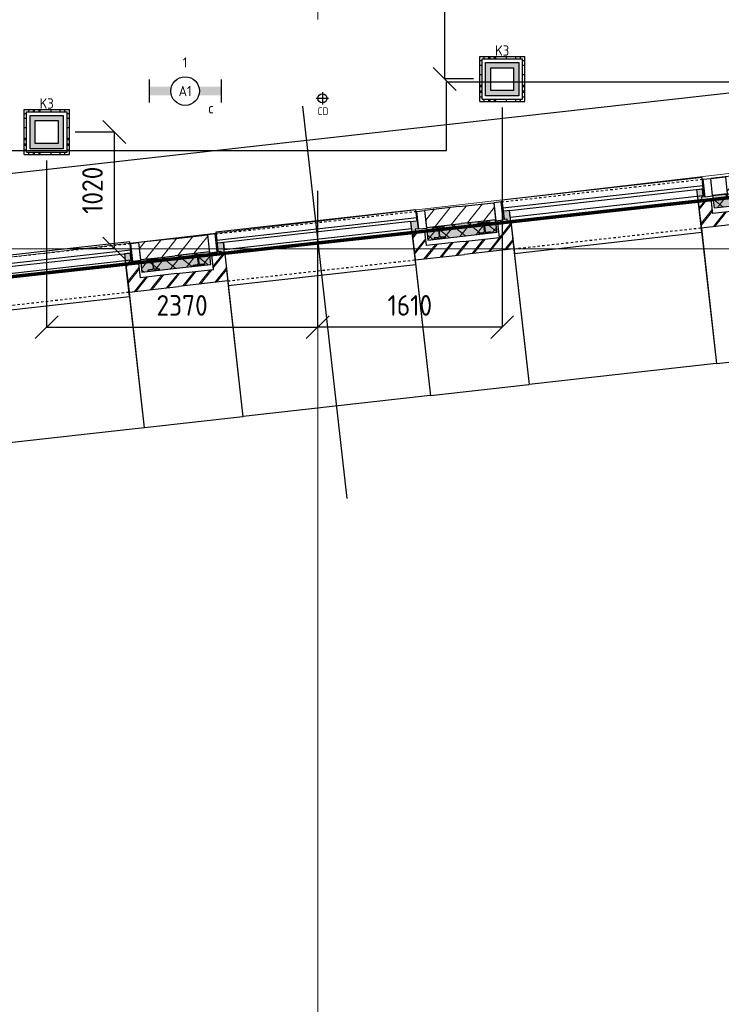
# Model space of a CAD drawing. Header units: millimetres. Extents: x -38032 to 104346, y -31182 to 78566.
# Tile 51 of 213: x 29255 to 35385, y -3105 to 5500. Entities that reach past the tile are written whole.
import ezdxf
from ezdxf.enums import TextEntityAlignment as Align

# ---------------------------------------------------------------- set-up
doc = ezdxf.new("R2010")
doc.units = ezdxf.units.MM
doc.header["$LTSCALE"] = 100
doc.set_wipeout_variables(frame=1)
doc.header["$PDMODE"] = 1
for name, pattern in [('HIDDEN', [9.525, 6.35, -3.175]), ('STYLE_01', [0.41664, 0.20828, -0.20836]), ('STYLE_11', [5, 3.888855, -0.416718, 0.277786, -0.416641])]:
    doc.linetypes.add(name, pattern=pattern)
for name, color, linetype in [('AL$1A---_ALGEMEEN', 8, 'Continuous'), ('AL------_MAATV', 200, 'Continuous'), ('AL------_MAATVOERING', 2, 'Continuous'), ('AL------_SPARING', 2, 'Continuous'), ('AM$1A---_ARCERING', 8, 'Continuous'), ('BOUWKUNDIG', 8, 'Continuous'), ('brandscheiding', 5, 'HIDDEN'), ('EL6222--', 3, 'Continuous'), ('EL6311--', 3, 'Continuous'), ('versterkte strook', 7, 'Continuous'), ('Vloerdoos', 3, 'Continuous'), ('Vloerdoos (OUD)', 3, 'Continuous')]:
    doc.layers.add(name, color=color, linetype=linetype)
doc.layers.add('stramien', color=1, linetype='Continuous', lineweight=9)
doc.layers.get('Vloerdoos').off()
doc.styles.add('Arial', font='ARIAL.TTF')
doc.styles.add('BURO-018', font='iso.shx', dxfattribs={"height": 90})
doc.styles.get("Standard").update_dxf_attribs({"font": 'iso.shx'})
doc.dimstyles.new('STABICAD', dxfattribs={"dimscale": 100, "dimtxt": 1.8, "dimasz": 2, "dimexe": 0, "dimexo": 2.5, "dimgap": 1.5, "dimtad": 0, "dimdec": 0, "dimrnd": 10, "dimzin": 0, "dimdsep": 46, "dimtxsty": 'Standard', "dimblk1": 'OBLIQUE', "dimblk2": 'OBLIQUE', "dimsah": 1, "dimcen": -3, "dimadec": 0, "dimazin": 0, "dimtfac": 1, "dimtdec": 0, "dimtofl": 0, "dimtmove": 2, "dimatfit": 3, "dimfxl": 0, "dimtvp": 1.055556, "dimtolj": 1, "dimtzin": 0, "dimarcsym": 0})
doc.dimstyles.new('VyA', dxfattribs={"dimtxt": 2.272868, "dimasz": 2.120801, "dimexe": 1.5, "dimexo": 1.59, "dimgap": 0.5, "dimtad": 1, "dimdec": 0, "dimzin": 11, "dimtxsty": 'Arial', "dimblk": 'VW_SLASH', "dimcen": 0, "dimdle": 1, "dimazin": 0, "dimtfac": 0.8, "dimtdec": 0, "dimtix": 1, "dimtmove": 0, "dimatfit": 0, "dimldrblk": 'VW_FILLEDARROW', "dimfxl": 0, "dimfrac": 2, "dimtolj": 1, "dimtzin": 11, "dimarcsym": 0})
pattern_1 = [(135, (0, 0), (70.7107, 70.7107), []), (45, (299.34, -299.34), (70.7107, -70.7107), [])]
pattern_2 = [(45, (0, 0), (70.7107, -70.7107), []), (45, (7.07, -7.07), (70.7107, -70.7107), [])]
pattern_3 = [(45, (0, 0), (70.7107, -70.7107), [])]

# ---------------------------------------------------------------- blocks, each defined once
blk = doc.blocks.new('_Oblique')
at = {"color": 0, "linetype": 'ByBlock', "lineweight": -2}
blk.add_line((-0.5, -0.5), (0.5, 0.5), dxfattribs=at)
blk = doc.blocks.new('*D104')
at = {"layer": 'AL------_MAATVOERING', "color": 0, "lineweight": -2}
for p, q in [((33470, 4732.2), (33470, 2813.2)), ((31857.6, 4003.4), (31857.6, 2813.2)), ((33470, 2813.2), (31857.6, 2813.2))]:
    blk.add_line(p, q, dxfattribs=at)
at = {"layer": 'Defpoints', "color": 0}
for p in [(33470, 4982.2), (31857.6, 4253.4), (31857.6, 2813.2)]:
    blk.add_point(p, dxfattribs=at)
at = {"layer": 'AL------_MAATVOERING', "color": 0, "lineweight": -2, "xscale": 200, "yscale": 200, "zscale": 200, "rotation": 180}
blk.add_blockref('_Oblique', (31857.6, 2813.2), dxfattribs=at)
at = {"layer": 'AL------_MAATVOERING', "color": 0, "lineweight": -2, "xscale": 200, "yscale": 200, "zscale": 200}
blk.add_blockref('_Oblique', (33470, 2813.2), dxfattribs=at)
at = {"layer": 'AL------_MAATVOERING', "color": 0, "insert": (32663.8, 3003.2), "char_height": 180, "attachment_point": 5}
blk.add_mtext('\\A1;1610', dxfattribs=at)
blk = doc.blocks.new('*D105')
at = {"layer": 'AL------_MAATVOERING', "color": 0, "lineweight": -2}
for p, q in [((29490, 4269.1), (29490, 2813.2)), ((31857.6, 3503.4), (31857.6, 2813.2)), ((29490, 2813.2), (31857.6, 2813.2))]:
    blk.add_line(p, q, dxfattribs=at)
at = {"layer": 'Defpoints', "color": 0}
for p in [(29490, 4519.1), (31857.6, 3753.4), (31857.6, 2813.2)]:
    blk.add_point(p, dxfattribs=at)
at = {"layer": 'AL------_MAATVOERING', "color": 0, "lineweight": -2, "xscale": 200, "yscale": 200, "zscale": 200, "rotation": 180}
blk.add_blockref('_Oblique', (29490, 2813.2), dxfattribs=at)
at = {"layer": 'AL------_MAATVOERING', "color": 0, "lineweight": -2, "xscale": 200, "yscale": 200, "zscale": 200}
blk.add_blockref('_Oblique', (31857.6, 2813.2), dxfattribs=at)
at = {"layer": 'AL------_MAATVOERING', "color": 0, "insert": (30673.8, 3003.2), "char_height": 180, "attachment_point": 5}
blk.add_mtext('\\A1;2370', dxfattribs=at)
blk = doc.blocks.new('*D106')
at = {"layer": 'AL------_MAATVOERING', "color": 0, "lineweight": -2}
for p, q in [((33220, 14300), (32968.3, 14300)), ((32968.3, 4982.2), (32968.3, 14300)), ((33220, 4982.2), (32968.3, 4982.2))]:
    blk.add_line(p, q, dxfattribs=at)
at = {"layer": 'Defpoints', "color": 0}
for p in [(32968.3, 14300), (33470, 14300), (33470, 4982.2)]:
    blk.add_point(p, dxfattribs=at)
at = {"layer": 'AL------_MAATVOERING', "color": 0, "lineweight": -2, "xscale": 200, "yscale": 200, "zscale": 200}
for p, rotation in [((32968.3, 14300), 90), ((32968.3, 4982.2), 270)]:
    blk.add_blockref('_Oblique', p, dxfattribs=dict(at, rotation=rotation))
at = {"layer": 'AL------_MAATVOERING', "color": 0, "insert": (32610.3, 7046.9), "char_height": 180, "attachment_point": 5, "rotation": 90}
blk.add_mtext('\\A1;9320', dxfattribs=at)
blk = doc.blocks.new('VLOERDOOS')
at = {"layer": 'Vloerdoos (OUD)'}
for p, q in [((0, 395), (395, 395)), ((0, 395), (0, 0)), ((0, 355), (20, 355)), ((20, 375), (20, 20)), ((20, 375), (375, 375)), ((40, 375), (40, 395)), ((80, 375), (80, 395)), ((90, 375), (90, 395)), ((130, 375), (130, 395)), ((140, 375), (140, 395)), ((235, 375), (235, 395)), ((315, 375), (315, 395)), ((355, 375), (355, 395)), ((375, 375), (375, 20)), ((375, 355), (395, 355)), ((395, 395), (395, 0)), ((0, 315), (20, 315)), ((0, 305), (20, 305)), ((0, 265), (20, 265)), ((375, 315), (395, 315)), ((375, 305), (395, 305)), ((375, 265), (395, 265)), ((0, 255), (20, 255)), ((375, 255), (395, 255)), ((0, 160), (20, 160)), ((375, 160), (395, 160)), ((0, 80), (20, 80)), ((0, 40), (20, 40)), ((0, 0), (395, 0)), ((20, 20), (375, 20)), ((40, 0), (40, 20)), ((80, 0), (80, 20)), ((90, 0), (90, 20)), ((130, 0), (130, 20)), ((140, 0), (140, 20)), ((235, 0), (235, 20)), ((315, 0), (315, 20)), ((355, 0), (355, 20)), ((375, 80), (395, 80)), ((375, 40), (395, 40))]:
    blk.add_line(p, q, dxfattribs=at)
blk = doc.blocks.new('*D279')
at = {"layer": 'AL------_MAATVOERING', "color": 0, "lineweight": -2}
for p, q in [((29740, 4519.1), (30080.7, 4519.1)), ((30080.7, 4519.1), (30080.7, 3500)), ((29740, 3500), (30080.7, 3500))]:
    blk.add_line(p, q, dxfattribs=at)
at = {"layer": 'Defpoints', "color": 0}
for p in [(29490, 4519.1), (29490, 3500), (30080.7, 3500)]:
    blk.add_point(p, dxfattribs=at)
at = {"layer": 'AL------_MAATVOERING', "color": 0, "lineweight": -2, "xscale": 200, "yscale": 200, "zscale": 200}
for p, rotation in [((30080.7, 4519.1), 90), ((30080.7, 3500), 270)]:
    blk.add_blockref('_Oblique', p, dxfattribs=dict(at, rotation=rotation))
at = {"layer": 'AL------_MAATVOERING', "color": 0, "insert": (29890.7, 4009.5), "char_height": 180, "attachment_point": 5, "rotation": 90}
blk.add_mtext('\\A1;1020', dxfattribs=at)
blk = doc.blocks.new('E00414')
at = {"color": 0, "linetype": 'Continuous'}
for p, q in [((-2.9, -2.9), (-2.9, 2.9)), ((-2.9, 2.9), (2.9, 2.9)), ((-2, 2), (2, 2)), ((-2, -2), (-2, 2)), ((2, 2), (2, -2)), ((2.9, 2.9), (2.9, -2.9)), ((2.9, -2.9), (-2.9, -2.9)), ((2, -2), (-2, -2))]:
    blk.add_line(p, q, dxfattribs=at)
at = {"color": 0}
for points in [[(-2.9, 2.9), (2.9, 2.9), (-2, 2), (2, 2)], [(-2, -2), (-2.9, -2.9), (-2, 2), (-2.9, 2.9)], [(2, 2), (2.9, 2.9), (2, -2), (2.9, -2.9)], [(2, -2), (2.9, -2.9), (-2, -2), (-2.9, -2.9)]]:
    blk.add_solid(points, dxfattribs=at)
at = {"color": 0, "linetype": 'Continuous', "style": 'BURO-018'}
for tag, p in [('E_GKAST', (0, 8)), ('E_GROEP', (0, 5)), ('E_SGROEP', (4.5, 5))]:
    blk.add_attdef(tag, text='', height=1.8, dxfattribs=at).set_placement(p, align=Align.MIDDLE)
at = {"color": 0, "linetype": 'Continuous', "style": 'BURO-018', "flags": 1}
for tag, p in [('E_VERMCODE', (13, 5)), ('E_MATCODE', (0, 0))]:
    blk.add_attdef(tag, text='', height=1.8, dxfattribs=at).set_placement(p, align=Align.MIDDLE)
blk = doc.blocks.new('Centraaldoos')
at = {"color": 1, "linetype": 'Continuous'}
for p, q in [((-2, 0), (2, 0)), ((0, -2), (0, 2))]:
    blk.add_line(p, q, dxfattribs=at)
at = {"color": 0, "linetype": 'Continuous'}
blk.add_circle((0, 0), 1.5, dxfattribs=at)
at = {"color": 0, "linetype": 'Continuous', "style": 'BURO-018'}
blk.add_attdef('AL_POSNR', text='', height=1.8, dxfattribs=at).set_placement((0, 3), align=Align.CENTER)
at = {"color": 0, "linetype": 'Continuous', "style": 'BURO-018', "flags": 1}
blk.add_attdef('AL_OMS', (0, 0), '', height=1.8, dxfattribs=at)
at = {"layer": 'AL------_MAATV', "style": 'BURO-018'}
blk.add_text('CD', height=2.531, rotation=180, dxfattribs=at).set_placement((1.61, 5.48))
blk = doc.blocks.new('1115B6630')
at = {"color": 0}
for p, q in [((-6.3, 2), (-6.3, -2)), ((6.3, 2), (6.3, -2))]:
    blk.add_line(p, q, dxfattribs=at)
at = {"color": 0, "linetype": 'Continuous'}
blk.add_circle((0, 0), 2.5, dxfattribs=at)
at = {"color": 0}
for points in [[(-2.5, 0.75), (-6.3, 0.75), (-2.5, -0.75), (-6.3, -0.75)], [(2.5, 0.75), (6.3, 0.75), (2.5, -0.75), (6.3, -0.75)]]:
    blk.add_solid(points, dxfattribs=at)
at = {"color": 0, "linetype": 'Continuous', "style": 'BURO-018'}
for tag, p in [('E_GKAST', (0, 8)), ('E_GROEP', (0, 5)), ('E_SGROEP', (4.5, 5)), ('E_ARMCODE', (0, 0)), ('E_SLET', (4.5, -3))]:
    blk.add_attdef(tag, text='', height=1.8, dxfattribs=at).set_placement(p, align=Align.MIDDLE)
blk = doc.blocks.new('HEA 100')
at = {"layer": 'AM$1A---_ARCERING', "linetype": 'Continuous', "lineweight": 0}
h = blk.add_hatch(color=256, dxfattribs=at)
edge = h.paths.add_edge_path()
edge.add_arc((14.5, -28), 12, 180, 270)
edge.add_line((14.5, -40), (50, -40))
edge.add_line((50, -40), (50, -48))
edge.add_line((50, -48), (-50, -48))
edge.add_line((-50, -48), (-50, -40))
edge.add_line((-50, -40), (-14.5, -40))
edge.add_arc((-14.5, -28), 12, 270, 360)
edge.add_line((-2.5, -28), (-2.5, 28))
edge.add_arc((-14.5, 28), 12, 0, 90)
edge.add_line((-14.5, 40), (-50, 40))
edge.add_line((-50, 40), (-50, 48))
edge.add_line((-50, 48), (50, 48))
edge.add_line((50, 48), (50, 40))
edge.add_line((50, 40), (14.5, 40))
edge.add_arc((14.5, 28), 12, 90, 180)
edge.add_line((2.5, 28), (2.5, -28))
at = {"layer": 'AL$1A---_ALGEMEEN', "color": 0, "flags": 128}
blk.add_lwpolyline([(2.5, -28, 0.414214), (14.5, -40), (50, -40), (50, -48), (-50, -48), (-50, -40), (-14.5, -40, 0.414214), (-2.5, -28), (-2.5, 28, 0.414214), (-14.5, 40), (-50, 40), (-50, 48), (50, 48), (50, 40), (14.5, 40, 0.414214), (2.5, 28)], format="xyb", close=True, dxfattribs=at)
blk = doc.blocks.new('zijdetail kozijn 2kops')
at = {"color": 0}
blk.add_wipeout([(-63, 420), (-130, 420), (-130, 262), (-63, 262)], dxfattribs=at).dxf.layer = 'AL$1A---_ALGEMEEN'
at = {"layer": 'AM$1A---_ARCERING', "linetype": 'Continuous', "lineweight": 0}
blk.add_hatch(color=256, dxfattribs=at).paths.add_polyline_path([(-54.2, 338), (-54.2, 366), (-56, 366), (-56, 266), (-31, 266), (-31, 243), (0, 243), (0, 338), (-22, 338)])
at = {"layer": 'AL$1A---_ALGEMEEN', "color": 0}
for points in [[(-63, 420), (-130, 420), (-130, 262), (-63, 262)], [(-54.2, 338), (-54.2, 366), (-56, 366), (-56, 266), (-31, 266), (-31, 243), (0, 243), (0, 338), (-22, 338)]]:
    blk.add_lwpolyline(points, close=True, dxfattribs=at)
blk = doc.blocks.new('31x_alu-2e-mk106b1-p')
at = {"layer": 'AM$1A---_ARCERING', "linetype": 'Continuous', "lineweight": 0}
for points in [[(-270, 2082), (-160, 2082), (-160, 1778), (-270, 1778)], [(-270, -130), (-160, -130), (-160, -434), (-270, -434)]]:
    blk.add_hatch(color=256, dxfattribs=at).paths.add_polyline_path(points)
at = {"layer": 'AM$1A---_ARCERING', "linetype": 'Continuous', "lineweight": 5}
h = blk.add_hatch(dxfattribs=at)
h.set_pattern_fill('ISOLATIE', color=256, style=0, pattern_type=2)
h.set_pattern_definition(pattern_1)
h.paths.add_polyline_path([(-270, 2082), (-160, 2082), (-160, 1778), (-270, 1778)])
h = blk.add_hatch(dxfattribs=at)
h.set_pattern_fill('ISOLATIE', color=256, style=0, pattern_type=2)
h.set_pattern_definition(pattern_1)
h.paths.add_polyline_path([(-270, -130), (-160, -130), (-160, -434), (-270, -434)])
at = {"layer": 'AL$1A---_ALGEMEEN', "color": 0, "linetype": 'STYLE_01'}
for p, q in [((-420, 1711), (-420, -63)), ((0, 1648), (0, 0))]:
    blk.add_line(p, q, dxfattribs=at)
at = {"layer": 'AL$1A---_ALGEMEEN', "color": 0}
blk.add_line((-270, -434), (-270, -130), dxfattribs=at)
at = {"layer": 'AL$1A---_ALGEMEEN', "color": 0, "flags": 128}
for points in [[(-160, 2082), (-160, 1778), (-270, 1778), (-270, 2082)], [(-270, -130), (-160, -130), (-160, -434)]]:
    blk.add_lwpolyline(points, dxfattribs=at)
at = {"layer": 'AL$1A---_ALGEMEEN', "color": 0}
for points in [[(-435, 1704), (-366, 1704), (-366, -56), (-435, -56)], [(-338, 1648), (-276, 1648), (-276, 0), (-338, 0)], [(-243, 1648), (40, 1648), (40, 0), (-243, 0)]]:
    blk.add_lwpolyline(points, close=True, dxfattribs=at)
at = {"color": 0}
for points in [[(-238, 1648), (0, 1648), (0, 2082), (-113, 2082), (-113, 1761), (-238, 1761)], [(-238, 0), (0, 0), (0, -434), (-113, -434), (-113, -113), (-238, -113)]]:
    blk.add_wipeout(points, dxfattribs=at).dxf.layer = 'AL$1A---_ALGEMEEN'
at = {"layer": 'AM$1A---_ARCERING', "linetype": 'Continuous', "lineweight": 5}
h = blk.add_hatch(dxfattribs=at)
h.set_pattern_fill('BAKSTEEN', color=256, style=0, pattern_type=2)
h.set_pattern_definition(pattern_2)
h.paths.add_polyline_path([(-238, 1648), (0, 1648), (0, 2082), (-113, 2082), (-113, 1761), (-238, 1761)])
h = blk.add_hatch(dxfattribs=at)
h.set_pattern_fill('BAKSTEEN', color=256, style=0, pattern_type=2)
h.set_pattern_definition(pattern_2)
h.paths.add_polyline_path([(-238, 0), (0, 0), (0, -434), (-113, -434), (-113, -113), (-238, -113)])
at = {"layer": 'AL$1A---_ALGEMEEN', "color": 0, "flags": 128}
for points in [[(-238, 1648), (0, 1648), (0, 2082)], [(-113, 2082), (-113, 1761), (-238, 1761), (-238, 1648)], [(-238, 0), (0, 0), (0, -434)], [(-113, -434), (-113, -113), (-238, -113), (-238, 0)]]:
    blk.add_lwpolyline(points, dxfattribs=at)
at = {"layer": 'AL$1A---_ALGEMEEN', "color": 0, "xscale": -1, "rotation": 90}
blk.add_blockref('HEA 100', (-212, 1883), dxfattribs=at)
at = {"layer": 'AL$1A---_ALGEMEEN', "color": 0, "rotation": 90}
blk.add_blockref('HEA 100', (-212, -235), dxfattribs=at)
at = {"color": 0}
for points in [[(-420, 2082), (-420, 1778), (-270, 1778), (-270, 1958.6), (-270, 2082)], [(-420, -434), (-420, -130), (-270, -130), (-270, -310.6), (-270, -434)]]:
    blk.add_wipeout(points, dxfattribs=at).dxf.layer = 'AL$1A---_ALGEMEEN'
at = {"layer": 'AM$1A---_ARCERING', "linetype": 'Continuous', "lineweight": 5}
h = blk.add_hatch(dxfattribs=at)
h.set_pattern_fill('KALKZANDSTEEN', color=256, style=0, pattern_type=2)
h.set_pattern_definition(pattern_3)
edge = h.paths.add_edge_path()
edge.add_line((-420, 2082), (-420, 1778))
edge.add_line((-420, 1778), (-270, 1778))
edge.add_line((-270, 1778), (-270, 1958.6))
edge.add_line((-270, 1958.6), (-270, 2082))
h = blk.add_hatch(dxfattribs=at)
h.set_pattern_fill('KALKZANDSTEEN', color=256, style=0, pattern_type=2)
h.set_pattern_definition(pattern_3)
edge = h.paths.add_edge_path()
edge.add_line((-420, -434), (-420, -130))
edge.add_line((-420, -130), (-270, -130))
edge.add_line((-270, -130), (-270, -310.6))
edge.add_line((-270, -310.6), (-270, -434))
at = {"layer": 'AL$1A---_ALGEMEEN', "color": 0}
for points in [[(-420, 2082), (-420, 1778), (-270, 1778), (-270, 1958.6), (-270, 2082)], [(-420, -434), (-420, -130), (-270, -130), (-270, -310.6), (-270, -434)]]:
    blk.add_lwpolyline(points, dxfattribs=at)
at = {"layer": 'AL$1A---_ALGEMEEN', "color": 0, "xscale": -1, "rotation": 90}
blk.add_blockref('zijdetail kozijn 2kops', (0, 1648), dxfattribs=at)
at = {"layer": 'AL$1A---_ALGEMEEN', "color": 0, "rotation": 90}
blk.add_blockref('zijdetail kozijn 2kops', (0, 0), dxfattribs=at)
blk = doc.blocks.new('31x_alu-2e-mk106b3-p')
at = {"layer": 'AM$1A---_ARCERING', "linetype": 'Continuous', "lineweight": 0}
for points in [[(-160, 2082), (-270, 2081.9), (-270, 1778), (-160, 1778)], [(-270, -130), (-160, -130), (-160, -434), (-270, -434)]]:
    blk.add_hatch(color=256, dxfattribs=at).paths.add_polyline_path(points)
at = {"layer": 'AM$1A---_ARCERING', "linetype": 'Continuous', "lineweight": 5}
h = blk.add_hatch(dxfattribs=at)
h.set_pattern_fill('ISOLATIE', color=256, style=0, pattern_type=2)
h.set_pattern_definition(pattern_1)
h.paths.add_polyline_path([(-160, 2082), (-270, 2081.9), (-270, 1778), (-160, 1778)])
h = blk.add_hatch(dxfattribs=at)
h.set_pattern_fill('ISOLATIE', color=256, style=0, pattern_type=2)
h.set_pattern_definition(pattern_1)
h.paths.add_polyline_path([(-270, -130), (-160, -130), (-160, -434), (-270, -434)])
at = {"layer": 'AL$1A---_ALGEMEEN', "color": 0, "linetype": 'STYLE_01'}
for p, q in [((-420, 1711), (-420, -63)), ((0, 1648), (0, 0))]:
    blk.add_line(p, q, dxfattribs=at)
at = {"layer": 'AL$1A---_ALGEMEEN', "color": 0}
blk.add_line((-270, -434), (-270, -130), dxfattribs=at)
at = {"layer": 'AL$1A---_ALGEMEEN', "color": 0, "flags": 128}
for points in [[(-270, 2081.9), (-270, 1778), (-160, 1778), (-160, 2082)], [(-270, -130), (-160, -130), (-160, -434)]]:
    blk.add_lwpolyline(points, dxfattribs=at)
at = {"layer": 'AL$1A---_ALGEMEEN', "color": 0}
blk.add_lwpolyline([(-243, 1648), (40, 1648), (40, 0), (-243, 0)], close=True, dxfattribs=at)
at = {"color": 0}
blk.add_wipeout([(-338, 1648), (-338, -46), (-276, -46), (-276, 1648)], dxfattribs=at).dxf.layer = 'AL$1A---_ALGEMEEN'
at = {"layer": 'AL$1A---_ALGEMEEN', "color": 0}
for points in [[(-435, 1704), (-366, 1704), (-366, -56), (-435, -56)], [(-338, 1648), (-338, -46), (-276, -46), (-276, 1648)]]:
    blk.add_lwpolyline(points, close=True, dxfattribs=at)
at = {"color": 0}
for points in [[(-238, 1648), (0, 1648), (0, 2082), (-113, 2082), (-113, 1761), (-238, 1761)], [(-238, 0), (0, 0), (0, -434), (-113, -434), (-113, -113), (-238, -113)]]:
    blk.add_wipeout(points, dxfattribs=at).dxf.layer = 'AL$1A---_ALGEMEEN'
at = {"layer": 'AM$1A---_ARCERING', "linetype": 'Continuous', "lineweight": 5}
h = blk.add_hatch(dxfattribs=at)
h.set_pattern_fill('BAKSTEEN', color=256, style=0, pattern_type=2)
h.set_pattern_definition(pattern_2)
h.paths.add_polyline_path([(-238, 1648), (0, 1648), (0, 2082), (-113, 2082), (-113, 1761), (-238, 1761)])
h = blk.add_hatch(dxfattribs=at)
h.set_pattern_fill('BAKSTEEN', color=256, style=0, pattern_type=2)
h.set_pattern_definition(pattern_2)
h.paths.add_polyline_path([(-238, 0), (0, 0), (0, -434), (-113, -434), (-113, -113), (-238, -113)])
at = {"layer": 'AL$1A---_ALGEMEEN', "color": 0, "flags": 128}
for points in [[(-238, 1648), (0, 1648), (0, 2082)], [(-113, 2082), (-113, 1761), (-238, 1761), (-238, 1648)], [(-238, 0), (0, 0), (0, -434)], [(-113, -434), (-113, -113), (-238, -113), (-238, 0)]]:
    blk.add_lwpolyline(points, dxfattribs=at)
at = {"layer": 'AL$1A---_ALGEMEEN', "color": 0, "rotation": 90}
blk.add_blockref('HEA 100', (-212, -235), dxfattribs=at)
at = {"color": 0}
for points in [[(-420, 2082), (-420, 1778), (-270, 1778), (-270, 1958.6), (-270, 2082)], [(-420, -434), (-420, -130), (-270, -130), (-270, -310.6), (-270, -434)]]:
    blk.add_wipeout(points, dxfattribs=at).dxf.layer = 'AL$1A---_ALGEMEEN'
at = {"layer": 'AM$1A---_ARCERING', "linetype": 'Continuous', "lineweight": 5}
h = blk.add_hatch(dxfattribs=at)
h.set_pattern_fill('KALKZANDSTEEN', color=256, style=0, pattern_type=2)
h.set_pattern_definition(pattern_3)
edge = h.paths.add_edge_path()
edge.add_line((-420, 2082), (-420, 1778))
edge.add_line((-420, 1778), (-270, 1778))
edge.add_line((-270, 1778), (-270, 1958.6))
edge.add_line((-270, 1958.6), (-270, 2082))
h = blk.add_hatch(dxfattribs=at)
h.set_pattern_fill('KALKZANDSTEEN', color=256, style=0, pattern_type=2)
h.set_pattern_definition(pattern_3)
edge = h.paths.add_edge_path()
edge.add_line((-420, -434), (-420, -130))
edge.add_line((-420, -130), (-270, -130))
edge.add_line((-270, -130), (-270, -310.6))
edge.add_line((-270, -310.6), (-270, -434))
at = {"layer": 'AL$1A---_ALGEMEEN', "color": 0}
for points in [[(-420, 2082), (-420, 1778), (-270, 1778), (-270, 1958.6), (-270, 2082)], [(-420, -434), (-420, -130), (-270, -130), (-270, -310.6), (-270, -434)]]:
    blk.add_lwpolyline(points, dxfattribs=at)
at = {"layer": 'AL$1A---_ALGEMEEN', "color": 0, "xscale": -1, "rotation": 90}
blk.add_blockref('zijdetail kozijn 2kops', (0, 1648), dxfattribs=at)
at = {"layer": 'AL$1A---_ALGEMEEN', "color": 0, "rotation": 90}
blk.add_blockref('zijdetail kozijn 2kops', (0, 0), dxfattribs=at)
blk = doc.blocks.new('31x_alu-2e-mk106b2-p')
at = {"layer": 'AM$1A---_ARCERING', "linetype": 'Continuous', "lineweight": 0}
for points in [[(-270, 2082), (-160, 2082), (-160, 1778), (-270, 1778)], [(-270, -130), (-160, -130), (-160, -434), (-270, -434)]]:
    blk.add_hatch(color=256, dxfattribs=at).paths.add_polyline_path(points)
at = {"layer": 'AM$1A---_ARCERING', "linetype": 'Continuous', "lineweight": 5}
h = blk.add_hatch(dxfattribs=at)
h.set_pattern_fill('ISOLATIE', color=256, style=0, pattern_type=2)
h.set_pattern_definition(pattern_1)
h.paths.add_polyline_path([(-270, 2082), (-160, 2082), (-160, 1778), (-270, 1778)])
h = blk.add_hatch(dxfattribs=at)
h.set_pattern_fill('ISOLATIE', color=256, style=0, pattern_type=2)
h.set_pattern_definition(pattern_1)
h.paths.add_polyline_path([(-270, -130), (-160, -130), (-160, -434), (-270, -434)])
at = {"layer": 'AL$1A---_ALGEMEEN', "color": 0, "linetype": 'STYLE_01'}
for p, q in [((-420, 1711), (-420, -63)), ((0, 1648), (0, 0))]:
    blk.add_line(p, q, dxfattribs=at)
at = {"layer": 'AL$1A---_ALGEMEEN', "color": 0}
blk.add_line((-270, -434), (-270, -130), dxfattribs=at)
at = {"layer": 'AL$1A---_ALGEMEEN', "color": 0, "flags": 128}
for points in [[(-160, 2082), (-160, 1778), (-270, 1778), (-270, 2082)], [(-270, -130), (-160, -130), (-160, -434)]]:
    blk.add_lwpolyline(points, dxfattribs=at)
at = {"layer": 'AL$1A---_ALGEMEEN', "color": 0}
blk.add_lwpolyline([(-243, 1648), (40, 1648), (40, 0), (-243, 0)], close=True, dxfattribs=at)
at = {"color": 0}
blk.add_wipeout([(-338, 1648), (-338, -46), (-276, -46), (-276, 1648)], dxfattribs=at).dxf.layer = 'AL$1A---_ALGEMEEN'
at = {"layer": 'AL$1A---_ALGEMEEN', "color": 0}
for points in [[(-435, 1704), (-366, 1704), (-366, -56), (-435, -56)], [(-338, 1648), (-338, -46), (-276, -46), (-276, 1648)]]:
    blk.add_lwpolyline(points, close=True, dxfattribs=at)
at = {"color": 0}
for points in [[(-238, 1648), (0, 1648), (0, 2082), (-113, 2082), (-113, 1761), (-238, 1761)], [(-238, 0), (0, 0), (0, -434), (-113, -434), (-113, -113), (-238, -113)]]:
    blk.add_wipeout(points, dxfattribs=at).dxf.layer = 'AL$1A---_ALGEMEEN'
at = {"layer": 'AM$1A---_ARCERING', "linetype": 'Continuous', "lineweight": 5}
h = blk.add_hatch(dxfattribs=at)
h.set_pattern_fill('BAKSTEEN', color=256, style=0, pattern_type=2)
h.set_pattern_definition(pattern_2)
h.paths.add_polyline_path([(-238, 1648), (0, 1648), (0, 2082), (-113, 2082), (-113, 1761), (-238, 1761)])
h = blk.add_hatch(dxfattribs=at)
h.set_pattern_fill('BAKSTEEN', color=256, style=0, pattern_type=2)
h.set_pattern_definition(pattern_2)
h.paths.add_polyline_path([(-238, 0), (0, 0), (0, -434), (-113, -434), (-113, -113), (-238, -113)])
at = {"layer": 'AL$1A---_ALGEMEEN', "color": 0, "flags": 128}
for points in [[(-238, 1648), (0, 1648), (0, 2082)], [(-113, 2082), (-113, 1761), (-238, 1761), (-238, 1648)], [(-238, 0), (0, 0), (0, -434)], [(-113, -434), (-113, -113), (-238, -113), (-238, 0)]]:
    blk.add_lwpolyline(points, dxfattribs=at)
at = {"layer": 'AL$1A---_ALGEMEEN', "color": 0, "xscale": -1, "rotation": 90}
blk.add_blockref('HEA 100', (-212, 1883), dxfattribs=at)
at = {"color": 0}
for points in [[(-420, 2082), (-420, 1778), (-270, 1778), (-270, 1958.6), (-270, 2082)], [(-420, -434), (-420, -130), (-270, -130), (-270, -310.6), (-270, -434)]]:
    blk.add_wipeout(points, dxfattribs=at).dxf.layer = 'AL$1A---_ALGEMEEN'
at = {"layer": 'AM$1A---_ARCERING', "linetype": 'Continuous', "lineweight": 5}
h = blk.add_hatch(dxfattribs=at)
h.set_pattern_fill('KALKZANDSTEEN', color=256, style=0, pattern_type=2)
h.set_pattern_definition(pattern_3)
edge = h.paths.add_edge_path()
edge.add_line((-420, 2082), (-420, 1778))
edge.add_line((-420, 1778), (-270, 1778))
edge.add_line((-270, 1778), (-270, 1958.6))
edge.add_line((-270, 1958.6), (-270, 2082))
h = blk.add_hatch(dxfattribs=at)
h.set_pattern_fill('KALKZANDSTEEN', color=256, style=0, pattern_type=2)
h.set_pattern_definition(pattern_3)
edge = h.paths.add_edge_path()
edge.add_line((-420, -434), (-420, -130))
edge.add_line((-420, -130), (-270, -130))
edge.add_line((-270, -130), (-270, -310.6))
edge.add_line((-270, -310.6), (-270, -434))
at = {"layer": 'AL$1A---_ALGEMEEN', "color": 0}
for points in [[(-420, 2082), (-420, 1778), (-270, 1778), (-270, 1958.6), (-270, 2082)], [(-420, -434), (-420, -130), (-270, -130), (-270, -310.6), (-270, -434)]]:
    blk.add_lwpolyline(points, dxfattribs=at)
at = {"layer": 'AL$1A---_ALGEMEEN', "color": 0, "xscale": -1, "rotation": 90}
blk.add_blockref('zijdetail kozijn 2kops', (0, 1648), dxfattribs=at)
at = {"layer": 'AL$1A---_ALGEMEEN', "color": 0, "rotation": 90}
blk.add_blockref('zijdetail kozijn 2kops', (0, 0), dxfattribs=at)
blk = doc.blocks.new('VW_SLASH')
at = {"layer": 'AL$1A---_ALGEMEEN', "color": 0, "linetype": 'ByBlock', "lineweight": -2}
blk.add_line((0, 0), (-1, 0), dxfattribs=at)
at = {"layer": 'AL$1A---_ALGEMEEN', "color": 0, "linetype": 'ByBlock', "lineweight": 5}
blk.add_line((0.5, 0.5), (-0.5, -0.5), dxfattribs=at)
blk = doc.blocks.new('*D1235')
at = {"layer": 'AL$1A---_ALGEMEEN', "color": 0, "lineweight": -2}
for p, q in [((-54911, -170.6), (-54911, -1464.8)), ((-53263, -170.6), (-53263, -1464.8)), ((-53265.1, -1463.3), (-54908.9, -1463.3))]:
    blk.add_line(p, q, dxfattribs=at)
at = {"layer": 'AL$1A---_ALGEMEEN', "color": 0, "lineweight": -2, "xscale": 2.12080078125, "yscale": 2.12080078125, "zscale": 2.12080078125, "rotation": 180}
blk.add_blockref('VW_SLASH', (-54911, -1463.3), dxfattribs=at)
at = {"layer": 'AL$1A---_ALGEMEEN', "color": 0, "lineweight": -2, "xscale": 2.12080078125, "yscale": 2.12080078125, "zscale": 2.12080078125}
blk.add_blockref('VW_SLASH', (-53263, -1463.3), dxfattribs=at)
blk = doc.blocks.new('VW_FILLEDARROW')
at = {"layer": 'AL$1A---_ALGEMEEN', "color": 0, "lineweight": -2}
blk.add_solid([(0, 0), (0.5, 0.5), (0.5, -0.5)], dxfattribs=at)
blk = doc.blocks.new('*D1236')
at = {"layer": 'AL$1A---_ALGEMEEN', "color": 0, "lineweight": -2}
for p, q in [((-53263, -199), (-53263, -1464.8)), ((-52395.5, -199), (-52395.5, -1464.8)), ((-53260.9, -1463.3), (-52397.6, -1463.3))]:
    blk.add_line(p, q, dxfattribs=at)
at = {"layer": 'AL$1A---_ALGEMEEN', "color": 0, "lineweight": -2, "xscale": 2.12080078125, "yscale": 2.12080078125, "zscale": 2.12080078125, "rotation": 180}
blk.add_blockref('VW_SLASH', (-53263, -1463.3), dxfattribs=at)
at = {"layer": 'AL$1A---_ALGEMEEN', "color": 0, "lineweight": -2, "xscale": 2.12080078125, "yscale": 2.12080078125, "zscale": 2.12080078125}
blk.add_blockref('VW_SLASH', (-52395.5, -1463.3), dxfattribs=at)
blk = doc.blocks.new('*D1237')
at = {"layer": 'AL$1A---_ALGEMEEN', "color": 0, "lineweight": -2}
for p, q in [((-57426.5, -170.6), (-57426.5, -1464.8)), ((-55778.5, -170.6), (-55778.5, -1464.8)), ((-55780.6, -1463.3), (-57424.4, -1463.3))]:
    blk.add_line(p, q, dxfattribs=at)
at = {"layer": 'AL$1A---_ALGEMEEN', "color": 0, "lineweight": -2, "xscale": 2.12080078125, "yscale": 2.12080078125, "zscale": 2.12080078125, "rotation": 180}
blk.add_blockref('VW_SLASH', (-57426.5, -1463.3), dxfattribs=at)
at = {"layer": 'AL$1A---_ALGEMEEN', "color": 0, "lineweight": -2, "xscale": 2.12080078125, "yscale": 2.12080078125, "zscale": 2.12080078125}
blk.add_blockref('VW_SLASH', (-55778.5, -1463.3), dxfattribs=at)
blk = doc.blocks.new('*D1238')
at = {"layer": 'AL$1A---_ALGEMEEN', "color": 0, "lineweight": -2}
for p, q in [((-55778.5, -124), (-55778.5, -1464.8)), ((-54911, -199), (-54911, -1464.8)), ((-55776.4, -1463.3), (-54913.1, -1463.3))]:
    blk.add_line(p, q, dxfattribs=at)
at = {"layer": 'AL$1A---_ALGEMEEN', "color": 0, "lineweight": -2, "xscale": 2.12080078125, "yscale": 2.12080078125, "zscale": 2.12080078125, "rotation": 180}
blk.add_blockref('VW_SLASH', (-55778.5, -1463.3), dxfattribs=at)
at = {"layer": 'AL$1A---_ALGEMEEN', "color": 0, "lineweight": -2, "xscale": 2.12080078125, "yscale": 2.12080078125, "zscale": 2.12080078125}
blk.add_blockref('VW_SLASH', (-54911, -1463.3), dxfattribs=at)
blk = doc.blocks.new('*D1239')
at = {"layer": 'AL$1A---_ALGEMEEN', "color": 0, "lineweight": -2}
for p, q in [((-59942.5, -129), (-59942.5, -1464.8)), ((-58294.5, -170.6), (-58294.5, -1464.8)), ((-58296.6, -1463.3), (-59940.4, -1463.3))]:
    blk.add_line(p, q, dxfattribs=at)
at = {"layer": 'AL$1A---_ALGEMEEN', "color": 0, "lineweight": -2, "xscale": 2.12080078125, "yscale": 2.12080078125, "zscale": 2.12080078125, "rotation": 180}
blk.add_blockref('VW_SLASH', (-59942.5, -1463.3), dxfattribs=at)
at = {"layer": 'AL$1A---_ALGEMEEN', "color": 0, "lineweight": -2, "xscale": 2.12080078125, "yscale": 2.12080078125, "zscale": 2.12080078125}
blk.add_blockref('VW_SLASH', (-58294.5, -1463.3), dxfattribs=at)
blk = doc.blocks.new('*D1240')
at = {"layer": 'AL$1A---_ALGEMEEN', "color": 0, "lineweight": -2}
for p, q in [((-58294.5, -109), (-58294.5, -1464.8)), ((-57426.5, -153.1), (-57426.5, -1464.8)), ((-58292.4, -1463.3), (-57428.6, -1463.3))]:
    blk.add_line(p, q, dxfattribs=at)
at = {"layer": 'AL$1A---_ALGEMEEN', "color": 0, "lineweight": -2, "xscale": 2.12080078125, "yscale": 2.12080078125, "zscale": 2.12080078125, "rotation": 180}
blk.add_blockref('VW_SLASH', (-58294.5, -1463.3), dxfattribs=at)
at = {"layer": 'AL$1A---_ALGEMEEN', "color": 0, "lineweight": -2, "xscale": 2.12080078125, "yscale": 2.12080078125, "zscale": 2.12080078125}
blk.add_blockref('VW_SLASH', (-57426.5, -1463.3), dxfattribs=at)
blk = doc.blocks.new('metselwerk zo gevel 2e verd')
at = {"layer": 'AL$1A---_ALGEMEEN', "color": 0, "xscale": -1, "rotation": 90.00000000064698}
blk.add_blockref('31x_alu-2e-mk106b1-p', (-55778.5, -270.4997), dxfattribs=at)
at = {"color": 0}
blk.add_wipeout([(-58066.29154, -1879.51249), (-56698.21932, -1879.51249), (-56698.21932, -1697.12638), (-58066.29154, -1697.12638)], dxfattribs=at).dxf.layer = 'AL$1A---_ALGEMEEN'
at = {"layer": 'AL$1A---_ALGEMEEN', "color": 0}
blk.add_line((-56602.5, -2275.00786), (-56602.5, 1174.99214), dxfattribs=at)
at = {"layer": 'AL$1A---_ALGEMEEN', "color": 0, "xscale": -1, "rotation": 90.00000000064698}
for name, p in [('31x_alu-2e-mk106b3-p', (-58294.5, -270.4997)), ('31x_alu-2e-mk106b2-p', (-53263, -270.4997))]:
    blk.add_blockref(name, p, dxfattribs=at)
at = {"layer": 'AL$1A---_ALGEMEEN', "color": 0}
dim = blk.add_linear_dim(base=(-57426.5, -1463.28595), p1=(-55778.5, -168.9997), p2=(-57426.5, -168.9997), dimstyle='VyA', override={"dimtxt": 2.272868, "dimgap": 25, "dimlfac": 50, "dimpost": '13K+V=<>', "dimtxsty": 'Arial', "dimtmove": 2}, dxfattribs=at)
dim.commit()
dim.dimension.update_dxf_attribs({"geometry": '*D1237', "text_midpoint": (-56602.5, -1437.12471)})
for base, p1, p2, override, picture, middle in [((-59942.5, -1463.28595), (-58294.5, -168.9997), (-59942.5, -127.44536), {"dimtxt": 2.272868, "dimgap": 25, "dimlfac": 50, "dimpost": '13K+V=<>', "dimtxsty": 'Arial', "dimtmove": 2}, '*D1239', (-59118.5, -1437.12471)), ((-57426.5, -1463.28595), (-58294.5, -107.44536), (-57426.5, -151.4997), {"dimtxt": 2.272868, "dimgap": 25, "dimlfac": 50, "dimpost": '7K-V=<>', "dimtxsty": 'Arial', "dimtmove": 2}, '*D1240', (-57860.5, -1437.12471)), ((-54911, -1463.28595), (-55778.5, -122.44536), (-54911, -197.44536), {"dimtxt": 2.272868, "dimgap": 25, "dimlfac": 50, "dimpost": '7K-V=<>', "dimtxsty": 'Arial', "dimtmove": 2}, '*D1238', (-55344.75, -1437.12471)), ((-54911, -1463.28595), (-53263, -168.9997), (-54911, -168.9997), {"dimtxt": 2.272868, "dimgap": 25, "dimlfac": 50, "dimpost": '13K+V=<>', "dimtxsty": 'Arial', "dimtmove": 2}, '*D1235', (-54087, -1437.12471)), ((-52395.5, -1463.28595), (-53263, -197.44536), (-52395.5, -197.44536), {"dimtxt": 2.272868, "dimgap": 25, "dimlfac": 50, "dimpost": '7K-V=<>', "dimtxsty": 'Arial', "dimtmove": 2}, '*D1236', (-52829.25, -1437.12471))]:
    dim = blk.add_linear_dim(base=base, p1=p1, p2=p2, dimstyle='VyA', override=override, dxfattribs=at)
    dim.commit()
    dim.dimension.update_dxf_attribs({"geometry": picture, "text_midpoint": middle})
at = {"color": 0}
blk.add_wipeout([(-53133, 149.5003), (-53004, 149.5003), (-53004, -0.49974), (-53133, -0.49974)], dxfattribs=at).dxf.layer = 'AL$1A---_ALGEMEEN'
at = {"layer": 'AL$1A---_ALGEMEEN', "color": 0}
blk.add_lwpolyline([(-53133, 149.5003), (-53004, 149.5003), (-53004, -0.49974), (-53133, -0.49974)], close=True, dxfattribs=at)
blk = doc.blocks.new('200254 W 212 3 04-12-2007')
at = {"layer": 'AL$1A---_ALGEMEEN', "rotation": 6.407550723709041}
blk.add_blockref('metselwerk zo gevel 2e verd', (51912.1, -15092), dxfattribs=at)
at = {"layer": 'AL$1A---_ALGEMEEN'}
blk.add_lwpolyline([(6787, -19430.1), (6787, -11630.1), (-8563, -11630.1), (-8563, -20630.1), (-3213, -20630.1), (-3213, -20030.1), (2187, -20030.1), (2187, -19430.1)], close=True, dxfattribs=at)
at = {"layer": 'stramien', "linetype": 'STYLE_11', "ltscale": 50}
for p, q in [((-4339, -41013.6), (-4339, 36216.4)), ((-44094.9, -25876.1), (63006, -13412.7)), ((-41750, -21487.6), (65549.6, -21487.6))]:
    blk.add_line(p, q, dxfattribs=at)

msp = doc.modelspace()

# ---------------------------------------------------------------- block references
at = {"layer": 'BOUWKUNDIG'}
msp.add_blockref('200254 W 212 3 04-12-2007', (36198, 24986.5), dxfattribs=at)

# ---------------------------------------------------------------- next in the draw order: linework, layer by layer
at = {"layer": 'brandscheiding', "const_width": 30}
msp.add_lwpolyline([(29397.9, 25537.6), (56865.6, 25537.6), (56865.6, 23264.5), (59066.6, 23264.5), (59066.6, 13992.7), (58122.5, 13992.7), (58122.5, 6509.6), (53096.3, 5898.3), (53096.3, 6042.1), (48112.7, 5538.6), (48130.7, 5340.8), (27536.8, 3072.4)], dxfattribs=at)
at = {"layer": 'versterkte strook'}
msp.add_line((13600.1, 2407.5), (101326.6, 12259.4), dxfattribs=at)

# ---------------------------------------------------------------- next in the draw order: block references
at = {"layer": 'AL------_SPARING', "xscale": 26.66666666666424, "yscale": 26.66666666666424, "zscale": 26.66666666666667, "rotation": 180}
msp.add_blockref('Centraaldoos', (31899.9, 4812.7), dxfattribs=at)
at = {"layer": 'EL6222--'}
ref = msp.add_blockref('E00414', (33470.6, 4980.6), dxfattribs=dict(at, xscale=50, yscale=50, zscale=50))
ref.add_attrib('E_GROEP', 'K3', dxfattribs={"layer": '0', "color": 1, "linetype": 'Continuous', "height": 90, "style": 'BURO-018'}).set_placement((33470.6, 5230.6), align=Align.MIDDLE)
ref = msp.add_blockref('E00414', (29490.6, 4517.8), dxfattribs=dict(at, xscale=50, yscale=50, zscale=50))
ref.add_attrib('E_GROEP', 'K3', dxfattribs={"layer": '0', "color": 1, "linetype": 'Continuous', "height": 90, "style": 'BURO-018'}).set_placement((29490.6, 4767.8), align=Align.MIDDLE)
at = {"layer": 'EL6311--'}
ref = msp.add_blockref('1115B6630', (30700.3, 4876.6), dxfattribs=dict(at, xscale=50, yscale=50, zscale=50))
ref.add_attrib('E_ARMCODE', 'A1', dxfattribs={"layer": '0', "color": 1, "linetype": 'Continuous', "height": 90, "style": 'BURO-018'}).set_placement((30700.3, 4876.6), align=Align.MIDDLE)
ref.add_attrib('E_SLET', 'c', dxfattribs={"layer": '0', "color": 1, "linetype": 'Continuous', "height": 90, "style": 'BURO-018'}).set_placement((30925.3, 4726.6), align=Align.MIDDLE)
ref.add_attrib('E_GROEP', '1', dxfattribs={"layer": '0', "color": 1, "linetype": 'Continuous', "height": 90, "style": 'BURO-018'}).set_placement((30700.3, 5126.6), align=Align.MIDDLE)
at = {"layer": 'Vloerdoos', "rotation": 90}
for p in [(33669.3, 4784.4), (29689.3, 4321.2)]:
    msp.add_blockref('VLOERDOOS', p, dxfattribs=at)

# ---------------------------------------------------------------- next in the draw order: dimensions: what is measured, and where the dimension line sits
at = {"layer": 'AL------_MAATVOERING'}
dim = msp.add_linear_dim(base=(32968.3, 14300), p1=(33470, 4982.2), p2=(33470, 14300), angle=90, dimstyle='STABICAD', dxfattribs=at)
dim.commit()
dim.dimension.update_dxf_attribs({"geometry": '*D106', "text_midpoint": (32610.3, 7046.9), "dimtype": 160})
for p1, p2, picture, middle in [((33470, 4982.2), (31857.6, 4253.4), '*D104', (32663.8, 3003.2)), ((29490, 4519.1), (31857.6, 3753.4), '*D105', (30673.8, 3003.2))]:
    dim = msp.add_linear_dim(base=(31857.6, 2813.2), p1=p1, p2=p2, dimstyle='STABICAD', dxfattribs=at)
    dim.commit()
    dim.dimension.update_dxf_attribs({"geometry": picture, "text_midpoint": middle})
dim = msp.add_linear_dim(base=(30080.7, 3500), p1=(29490, 4519.1), p2=(29490, 3500), angle=90, dimstyle='STABICAD', dxfattribs=at)
dim.commit()
dim.dimension.update_dxf_attribs({"geometry": '*D279', "text_midpoint": (29890.7, 4009.5)})

doc.saveas('drawing.dxf')
